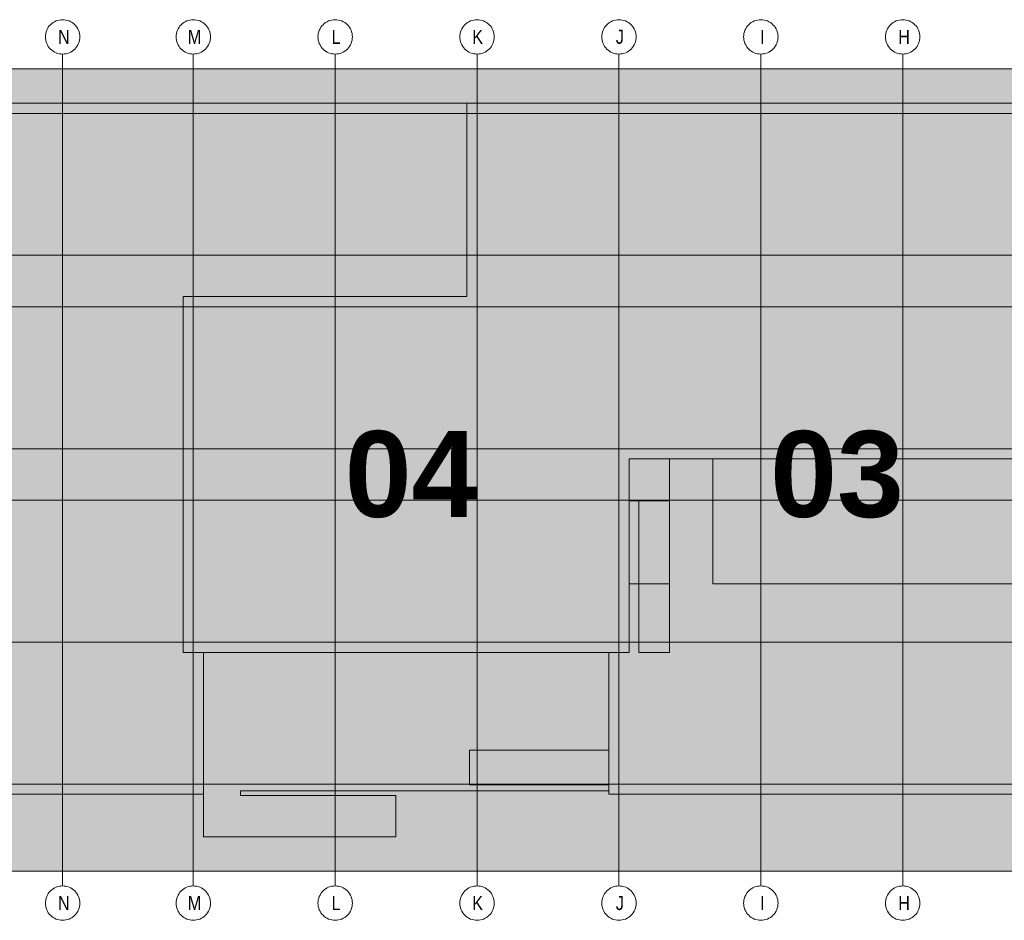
# Model space of a CAD drawing. Extents: x -743 to 300, y 62 to 1112.
# Tile 72 of 179: x 186 to 235, y 238 to 282. Entities that reach past the tile are written whole.
import ezdxf
from ezdxf.lldxf.tags import DXFTag

# ---------------------------------------------------------------- set-up
doc = ezdxf.new("R2010")
doc.units = 0
doc.layers.add('PK_LP', color=7, linetype='Continuous', lineweight=9)
doc.layers.add('PK_LP_Achsen', color=7, linetype='STRICHPUNKT2', lineweight=5)
for name, color, linetype, lineweight, true_color in [('PK_LP_T06', 7, 'Continuous', 9, 0xb2b200), ('PK_LP_T06_Rest', 9, 'Continuous', 9, 0x808080), ('PK_LP_Tennung', 9, 'Continuous', 18, 0x808080)]:
    doc.layers.add(name, color=color, linetype=linetype, lineweight=lineweight, true_color=true_color)
doc.styles.get("Standard").update_dxf_attribs({"font": 'ARIALN.TTF'})
tags = doc.linetypes.add('grob', pattern=[14, 3, -8, 3]).pattern_tags.tags
tags[8:9] = [DXFTag(74, 4), DXFTag(75, 0), DXFTag(340, '0'), DXFTag(46, 0.0), DXFTag(50, 0.0), DXFTag(44, 0.0), DXFTag(45, 0.0)]
tags[6:7] = [DXFTag(74, 4), DXFTag(75, 0), DXFTag(340, '0'), DXFTag(46, 0.0), DXFTag(50, 0.0), DXFTag(44, 0.0), DXFTag(45, 0.0)]
tags[4:5] = [DXFTag(74, 4), DXFTag(75, 0), DXFTag(340, '0'), DXFTag(46, 0.0), DXFTag(50, 0.0), DXFTag(44, 0.0), DXFTag(45, 0.0)]
tags = doc.linetypes.add('STRICHPUNKT2', pattern=[12.7, 6.35, -3.175, 0, -3.175]).pattern_tags.tags
tags[10:11] = [DXFTag(74, 4), DXFTag(75, 0), DXFTag(340, '0'), DXFTag(46, 0.0), DXFTag(50, 0.0), DXFTag(44, 0.0), DXFTag(45, 0.0)]
tags[8:9] = [DXFTag(74, 4), DXFTag(75, 0), DXFTag(340, '0'), DXFTag(46, 0.0), DXFTag(50, 0.0), DXFTag(44, 0.0), DXFTag(45, 0.0)]
tags[6:7] = [DXFTag(74, 4), DXFTag(75, 0), DXFTag(340, '0'), DXFTag(46, 0.0), DXFTag(50, 0.0), DXFTag(44, 0.0), DXFTag(45, 0.0)]
tags[4:5] = [DXFTag(74, 4), DXFTag(75, 0), DXFTag(340, '0'), DXFTag(46, 0.0), DXFTag(50, 0.0), DXFTag(44, 0.0), DXFTag(45, 0.0)]

# ---------------------------------------------------------------- blocks, each defined once
blk = doc.blocks.new('Blockreferenz-A06CPV7CL0')
at = {"layer": 'PK_LP', "linetype": 'grob', "lineweight": 5, "ltscale": 0.13}
for p, q in [((168.848, 279.685), (194.688, 279.685)), ((194.688, 279.685), (215.726, 279.685)), ((194.688, 240.014), (194.688, 279.685)), ((194.688, 279.685), (194.688, 240.014)), ((215.726, 279.685), (236.763, 279.685)), ((215.726, 240.014), (215.726, 279.685)), ((215.726, 279.685), (215.726, 240.014)), ((194.688, 240.014), (168.848, 240.014)), ((215.726, 240.014), (194.688, 240.014)), ((236.763, 240.014), (215.726, 240.014))]:
    blk.add_line(p, q, dxfattribs=at)
at = {"layer": 'PK_LP', "linetype": 'ByBlock', "lineweight": 13, "ltscale": 0.13}
for p, q in [((208.206, 277.985), (143.516, 277.985)), ((208.206, 268.423), (208.206, 277.985)), ((208.206, 268.423), (208.206, 277.985)), ((208.206, 277.985), (237.271, 277.985)), ((194.181, 250.833), (194.181, 268.423)), ((194.181, 268.423), (208.206, 268.423)), ((194.181, 250.833), (194.181, 268.423)), ((194.181, 268.423), (208.206, 268.423)), ((220.371, 260.395), (216.233, 260.395)), ((216.233, 260.395), (216.233, 258.319)), ((218.231, 260.395), (216.233, 260.395)), ((216.233, 260.395), (216.233, 258.319)), ((236.256, 260.395), (216.233, 260.395)), ((216.233, 260.395), (216.233, 250.833)), ((218.231, 250.833), (218.231, 260.395)), ((220.371, 254.222), (220.371, 260.395)), ((216.233, 258.319), (218.231, 258.319)), ((216.233, 258.319), (216.701, 258.319)), ((216.701, 258.319), (216.701, 250.833)), ((218.231, 258.319), (218.231, 254.222)), ((218.231, 254.222), (216.233, 254.222)), ((216.233, 254.222), (216.233, 250.833)), ((236.256, 254.222), (220.371, 254.222)), ((195.196, 250.833), (194.181, 250.833)), ((216.233, 250.833), (194.181, 250.833)), ((195.196, 250.833), (195.196, 241.714)), ((215.218, 250.833), (195.196, 250.833)), ((195.196, 243.82), (195.196, 250.833)), ((215.218, 243.996), (215.218, 250.833)), ((216.233, 250.833), (215.218, 250.833)), ((215.218, 250.833), (215.218, 245.994)), ((216.701, 250.833), (218.231, 250.833)), ((208.333, 245.994), (208.333, 244.294)), ((215.218, 245.994), (208.333, 245.994)), ((208.333, 244.294), (215.218, 244.294)), ((215.218, 244.294), (215.218, 243.82)), ((142.501, 243.82), (195.196, 243.82)), ((197.022, 243.754), (197.022, 243.996)), ((197.022, 243.996), (215.218, 243.996)), ((215.218, 243.82), (237.271, 243.82)), ((204.706, 243.754), (197.022, 243.754)), ((204.706, 241.714), (204.706, 243.754)), ((195.196, 241.714), (204.706, 241.714))]:
    blk.add_line(p, q, dxfattribs=at)
at = {"layer": 'PK_LP_Achsen', "linetype": 'ByBlock', "ltscale": 0.13}
for p, q in [((187.522, 281.73), (187.571, 281.797)), ((187.571, 281.797), (187.627, 281.859)), ((187.627, 281.859), (187.689, 281.915)), ((187.689, 281.915), (187.756, 281.964)), ((187.756, 281.964), (187.828, 282.007)), ((187.828, 282.007), (187.903, 282.043)), ((187.903, 282.043), (187.982, 282.071)), ((187.982, 282.071), (188.063, 282.091)), ((188.063, 282.091), (188.145, 282.103)), ((188.145, 282.103), (188.228, 282.108)), ((188.228, 282.108), (188.312, 282.103)), ((188.312, 282.103), (188.394, 282.091)), ((188.394, 282.091), (188.475, 282.071)), ((188.475, 282.071), (188.554, 282.043)), ((188.554, 282.043), (188.629, 282.007)), ((188.629, 282.007), (188.701, 281.964)), ((188.701, 281.964), (188.768, 281.915)), ((188.768, 281.915), (188.829, 281.859)), ((188.829, 281.859), (188.885, 281.797)), ((188.885, 281.797), (188.935, 281.73)), ((193.982, 281.73), (194.031, 281.797)), ((194.031, 281.797), (194.087, 281.859)), ((194.087, 281.859), (194.149, 281.915)), ((194.149, 281.915), (194.216, 281.964)), ((194.216, 281.964), (194.288, 282.007)), ((194.288, 282.007), (194.363, 282.043)), ((194.363, 282.043), (194.442, 282.071)), ((194.442, 282.071), (194.523, 282.091)), ((194.523, 282.091), (194.605, 282.103)), ((194.605, 282.103), (194.688, 282.108)), ((194.688, 282.108), (194.772, 282.103)), ((194.772, 282.103), (194.854, 282.091)), ((194.854, 282.091), (194.935, 282.071)), ((194.935, 282.071), (195.014, 282.043)), ((195.014, 282.043), (195.089, 282.007)), ((195.089, 282.007), (195.161, 281.964)), ((195.161, 281.964), (195.228, 281.915)), ((195.228, 281.915), (195.289, 281.859)), ((195.289, 281.859), (195.345, 281.797)), ((195.345, 281.797), (195.395, 281.73)), ((200.994, 281.73), (201.044, 281.797)), ((201.044, 281.797), (201.1, 281.859)), ((201.1, 281.859), (201.162, 281.915)), ((201.162, 281.915), (201.229, 281.964)), ((201.229, 281.964), (201.3, 282.007)), ((201.3, 282.007), (201.376, 282.043)), ((201.376, 282.043), (201.454, 282.071)), ((201.454, 282.071), (201.535, 282.091)), ((201.535, 282.091), (201.618, 282.103)), ((201.618, 282.103), (201.701, 282.108)), ((201.701, 282.108), (201.784, 282.103)), ((201.784, 282.103), (201.867, 282.091)), ((201.867, 282.091), (201.948, 282.071)), ((201.948, 282.071), (202.026, 282.043)), ((202.026, 282.043), (202.102, 282.007)), ((202.102, 282.007), (202.173, 281.964)), ((202.173, 281.964), (202.24, 281.915)), ((202.24, 281.915), (202.302, 281.859)), ((202.302, 281.859), (202.358, 281.797)), ((202.358, 281.797), (202.408, 281.73)), ((208.007, 281.73), (208.056, 281.797)), ((208.056, 281.797), (208.112, 281.859)), ((208.112, 281.859), (208.174, 281.915)), ((208.174, 281.915), (208.241, 281.964)), ((208.241, 281.964), (208.313, 282.007)), ((208.313, 282.007), (208.388, 282.043)), ((208.388, 282.043), (208.467, 282.071)), ((208.467, 282.071), (208.548, 282.091)), ((208.548, 282.091), (208.63, 282.103)), ((208.63, 282.103), (208.713, 282.108)), ((208.713, 282.108), (208.797, 282.103)), ((208.797, 282.103), (208.879, 282.091)), ((208.879, 282.091), (208.96, 282.071)), ((208.96, 282.071), (209.039, 282.043)), ((209.039, 282.043), (209.114, 282.007)), ((209.114, 282.007), (209.186, 281.964)), ((209.186, 281.964), (209.253, 281.915)), ((209.253, 281.915), (209.314, 281.859)), ((209.314, 281.859), (209.37, 281.797)), ((209.37, 281.797), (209.42, 281.73)), ((215.019, 281.73), (215.069, 281.797)), ((215.069, 281.797), (215.125, 281.859)), ((215.125, 281.859), (215.187, 281.915)), ((215.187, 281.915), (215.254, 281.964)), ((215.254, 281.964), (215.325, 282.007)), ((215.325, 282.007), (215.401, 282.043)), ((215.401, 282.043), (215.479, 282.071)), ((215.479, 282.071), (215.56, 282.091)), ((215.56, 282.091), (215.643, 282.103)), ((215.643, 282.103), (215.726, 282.108)), ((215.726, 282.108), (215.809, 282.103)), ((215.809, 282.103), (215.892, 282.091)), ((215.892, 282.091), (215.973, 282.071)), ((215.973, 282.071), (216.051, 282.043)), ((216.051, 282.043), (216.127, 282.007)), ((216.127, 282.007), (216.198, 281.964)), ((216.198, 281.964), (216.265, 281.915)), ((216.265, 281.915), (216.327, 281.859)), ((216.327, 281.859), (216.383, 281.797)), ((216.383, 281.797), (216.433, 281.73)), ((222.032, 281.73), (222.081, 281.797)), ((222.081, 281.797), (222.137, 281.859)), ((222.137, 281.859), (222.199, 281.915)), ((222.199, 281.915), (222.266, 281.964)), ((222.266, 281.964), (222.338, 282.007)), ((222.338, 282.007), (222.413, 282.043)), ((222.413, 282.043), (222.492, 282.071)), ((222.492, 282.071), (222.573, 282.091)), ((222.573, 282.091), (222.655, 282.103)), ((222.655, 282.103), (222.738, 282.108)), ((222.738, 282.108), (222.822, 282.103)), ((222.822, 282.103), (222.904, 282.091)), ((222.904, 282.091), (222.985, 282.071)), ((222.985, 282.071), (223.064, 282.043)), ((223.064, 282.043), (223.139, 282.007)), ((223.139, 282.007), (223.211, 281.964)), ((223.211, 281.964), (223.278, 281.915)), ((223.278, 281.915), (223.339, 281.859)), ((223.339, 281.859), (223.395, 281.797)), ((223.395, 281.797), (223.445, 281.73)), ((229.044, 281.73), (229.094, 281.797)), ((229.094, 281.797), (229.15, 281.859)), ((229.15, 281.859), (229.212, 281.915)), ((229.212, 281.915), (229.279, 281.964)), ((229.279, 281.964), (229.35, 282.007)), ((229.35, 282.007), (229.426, 282.043)), ((229.426, 282.043), (229.504, 282.071)), ((229.504, 282.071), (229.585, 282.091)), ((229.585, 282.091), (229.668, 282.103)), ((229.668, 282.103), (229.751, 282.108)), ((229.751, 282.108), (229.834, 282.103)), ((229.834, 282.103), (229.917, 282.091)), ((229.917, 282.091), (229.998, 282.071)), ((229.998, 282.071), (230.076, 282.043)), ((230.076, 282.043), (230.152, 282.007)), ((230.152, 282.007), (230.223, 281.964)), ((230.223, 281.964), (230.29, 281.915)), ((230.29, 281.915), (230.352, 281.859)), ((230.352, 281.859), (230.408, 281.797)), ((230.408, 281.797), (230.458, 281.73)), ((187.378, 281.258), (187.383, 281.341)), ((187.383, 281.341), (187.395, 281.423)), ((187.395, 281.423), (187.415, 281.504)), ((187.415, 281.504), (187.443, 281.583)), ((187.443, 281.583), (187.479, 281.658)), ((187.479, 281.658), (187.522, 281.73)), ((188.935, 281.73), (188.978, 281.658)), ((188.978, 281.658), (189.014, 281.583)), ((189.014, 281.583), (189.042, 281.504)), ((189.042, 281.504), (189.062, 281.423)), ((189.062, 281.423), (189.074, 281.341)), ((189.074, 281.341), (189.078, 281.258)), ((193.838, 281.258), (193.843, 281.341)), ((193.843, 281.341), (193.855, 281.423)), ((193.855, 281.423), (193.875, 281.504)), ((193.875, 281.504), (193.903, 281.583)), ((193.903, 281.583), (193.939, 281.658)), ((193.939, 281.658), (193.982, 281.73)), ((195.395, 281.73), (195.438, 281.658)), ((195.438, 281.658), (195.474, 281.583)), ((195.474, 281.583), (195.502, 281.504)), ((195.502, 281.504), (195.522, 281.423)), ((195.522, 281.423), (195.534, 281.341)), ((195.534, 281.341), (195.538, 281.258)), ((200.851, 281.258), (200.855, 281.341)), ((200.855, 281.341), (200.867, 281.423)), ((200.867, 281.423), (200.888, 281.504)), ((200.888, 281.504), (200.916, 281.583)), ((200.916, 281.583), (200.951, 281.658)), ((200.951, 281.658), (200.994, 281.73)), ((202.408, 281.73), (202.451, 281.658)), ((202.451, 281.658), (202.486, 281.583)), ((202.486, 281.583), (202.514, 281.504)), ((202.514, 281.504), (202.535, 281.423)), ((202.535, 281.423), (202.547, 281.341)), ((202.547, 281.341), (202.551, 281.258)), ((207.863, 281.258), (207.868, 281.341)), ((207.868, 281.341), (207.88, 281.423)), ((207.88, 281.423), (207.9, 281.504)), ((207.9, 281.504), (207.928, 281.583)), ((207.928, 281.583), (207.964, 281.658)), ((207.964, 281.658), (208.007, 281.73)), ((209.42, 281.73), (209.463, 281.658)), ((209.463, 281.658), (209.499, 281.583)), ((209.499, 281.583), (209.527, 281.504)), ((209.527, 281.504), (209.547, 281.423)), ((209.547, 281.423), (209.559, 281.341)), ((209.559, 281.341), (209.563, 281.258)), ((214.876, 281.258), (214.88, 281.341)), ((214.88, 281.341), (214.892, 281.423)), ((214.892, 281.423), (214.913, 281.504)), ((214.913, 281.504), (214.941, 281.583)), ((214.941, 281.583), (214.976, 281.658)), ((214.976, 281.658), (215.019, 281.73)), ((216.433, 281.73), (216.476, 281.658)), ((216.476, 281.658), (216.511, 281.583)), ((216.511, 281.583), (216.539, 281.504)), ((216.539, 281.504), (216.56, 281.423)), ((216.56, 281.423), (216.572, 281.341)), ((216.572, 281.341), (216.576, 281.258)), ((221.888, 281.258), (221.893, 281.341)), ((221.893, 281.341), (221.905, 281.423)), ((221.905, 281.423), (221.925, 281.504)), ((221.925, 281.504), (221.953, 281.583)), ((221.953, 281.583), (221.989, 281.658)), ((221.989, 281.658), (222.032, 281.73)), ((223.445, 281.73), (223.488, 281.658)), ((223.488, 281.658), (223.524, 281.583)), ((223.524, 281.583), (223.552, 281.504)), ((223.552, 281.504), (223.572, 281.423)), ((223.572, 281.423), (223.584, 281.341)), ((223.584, 281.341), (223.588, 281.258)), ((228.901, 281.258), (228.905, 281.341)), ((228.905, 281.341), (228.917, 281.423)), ((228.917, 281.423), (228.938, 281.504)), ((228.938, 281.504), (228.966, 281.583)), ((228.966, 281.583), (229.001, 281.658)), ((229.001, 281.658), (229.044, 281.73)), ((230.458, 281.73), (230.501, 281.658)), ((230.501, 281.658), (230.536, 281.583)), ((230.536, 281.583), (230.564, 281.504)), ((230.564, 281.504), (230.585, 281.423)), ((230.585, 281.423), (230.597, 281.341)), ((230.597, 281.341), (230.601, 281.258)), ((187.383, 281.174), (187.378, 281.258)), ((187.395, 281.092), (187.383, 281.174)), ((187.415, 281.011), (187.395, 281.092)), ((187.443, 280.932), (187.415, 281.011)), ((187.479, 280.857), (187.443, 280.932)), ((187.522, 280.785), (187.479, 280.857)), ((187.571, 280.718), (187.522, 280.785)), ((188.935, 280.785), (188.885, 280.718)), ((188.978, 280.857), (188.935, 280.785)), ((189.014, 280.932), (188.978, 280.857)), ((189.042, 281.011), (189.014, 280.932)), ((189.062, 281.092), (189.042, 281.011)), ((189.074, 281.174), (189.062, 281.092)), ((189.078, 281.258), (189.074, 281.174)), ((193.843, 281.174), (193.838, 281.258)), ((193.855, 281.092), (193.843, 281.174)), ((193.875, 281.011), (193.855, 281.092)), ((193.903, 280.932), (193.875, 281.011)), ((193.939, 280.857), (193.903, 280.932)), ((193.982, 280.785), (193.939, 280.857)), ((194.031, 280.718), (193.982, 280.785)), ((195.395, 280.785), (195.345, 280.718)), ((195.438, 280.857), (195.395, 280.785)), ((195.474, 280.932), (195.438, 280.857)), ((195.502, 281.011), (195.474, 280.932)), ((195.522, 281.092), (195.502, 281.011)), ((195.534, 281.174), (195.522, 281.092)), ((195.538, 281.258), (195.534, 281.174)), ((200.855, 281.174), (200.851, 281.258)), ((200.867, 281.092), (200.855, 281.174)), ((200.888, 281.011), (200.867, 281.092)), ((200.916, 280.932), (200.888, 281.011)), ((200.951, 280.857), (200.916, 280.932)), ((200.994, 280.785), (200.951, 280.857)), ((201.044, 280.718), (200.994, 280.785)), ((202.408, 280.785), (202.358, 280.718)), ((202.451, 280.857), (202.408, 280.785)), ((202.486, 280.932), (202.451, 280.857)), ((202.514, 281.011), (202.486, 280.932)), ((202.535, 281.092), (202.514, 281.011)), ((202.547, 281.174), (202.535, 281.092)), ((202.551, 281.258), (202.547, 281.174)), ((207.868, 281.174), (207.863, 281.258)), ((207.88, 281.092), (207.868, 281.174)), ((207.9, 281.011), (207.88, 281.092)), ((207.928, 280.932), (207.9, 281.011)), ((207.964, 280.857), (207.928, 280.932)), ((208.007, 280.785), (207.964, 280.857)), ((208.056, 280.718), (208.007, 280.785)), ((209.42, 280.785), (209.37, 280.718)), ((209.463, 280.857), (209.42, 280.785)), ((209.499, 280.932), (209.463, 280.857)), ((209.527, 281.011), (209.499, 280.932)), ((209.547, 281.092), (209.527, 281.011)), ((209.559, 281.174), (209.547, 281.092)), ((209.563, 281.258), (209.559, 281.174)), ((214.88, 281.174), (214.876, 281.258)), ((214.892, 281.092), (214.88, 281.174)), ((214.913, 281.011), (214.892, 281.092)), ((214.941, 280.932), (214.913, 281.011)), ((214.976, 280.857), (214.941, 280.932)), ((215.019, 280.785), (214.976, 280.857)), ((215.069, 280.718), (215.019, 280.785)), ((216.433, 280.785), (216.383, 280.718)), ((216.476, 280.857), (216.433, 280.785)), ((216.511, 280.932), (216.476, 280.857)), ((216.539, 281.011), (216.511, 280.932)), ((216.56, 281.092), (216.539, 281.011)), ((216.572, 281.174), (216.56, 281.092)), ((216.576, 281.258), (216.572, 281.174)), ((221.893, 281.174), (221.888, 281.258)), ((221.905, 281.092), (221.893, 281.174)), ((221.925, 281.011), (221.905, 281.092)), ((221.953, 280.932), (221.925, 281.011)), ((221.989, 280.857), (221.953, 280.932)), ((222.032, 280.785), (221.989, 280.857)), ((222.081, 280.718), (222.032, 280.785)), ((223.445, 280.785), (223.395, 280.718)), ((223.488, 280.857), (223.445, 280.785)), ((223.524, 280.932), (223.488, 280.857)), ((223.552, 281.011), (223.524, 280.932)), ((223.572, 281.092), (223.552, 281.011)), ((223.584, 281.174), (223.572, 281.092)), ((223.588, 281.258), (223.584, 281.174)), ((228.905, 281.174), (228.901, 281.258)), ((228.917, 281.092), (228.905, 281.174)), ((228.938, 281.011), (228.917, 281.092)), ((228.966, 280.932), (228.938, 281.011)), ((229.001, 280.857), (228.966, 280.932)), ((229.044, 280.785), (229.001, 280.857)), ((229.094, 280.718), (229.044, 280.785)), ((230.458, 280.785), (230.408, 280.718)), ((230.501, 280.857), (230.458, 280.785)), ((230.536, 280.932), (230.501, 280.857)), ((230.564, 281.011), (230.536, 280.932)), ((230.585, 281.092), (230.564, 281.011)), ((230.597, 281.174), (230.585, 281.092)), ((230.601, 281.258), (230.597, 281.174)), ((187.627, 280.656), (187.571, 280.718)), ((187.689, 280.6), (187.627, 280.656)), ((187.756, 280.551), (187.689, 280.6)), ((187.828, 280.508), (187.756, 280.551)), ((187.903, 280.472), (187.828, 280.508)), ((187.982, 280.444), (187.903, 280.472)), ((188.063, 280.424), (187.982, 280.444)), ((188.145, 280.412), (188.063, 280.424)), ((188.228, 280.408), (188.145, 280.412)), ((188.312, 280.412), (188.228, 280.408)), ((188.394, 280.424), (188.312, 280.412)), ((188.475, 280.444), (188.394, 280.424)), ((188.554, 280.472), (188.475, 280.444)), ((188.629, 280.508), (188.554, 280.472)), ((188.701, 280.551), (188.629, 280.508)), ((188.768, 280.6), (188.701, 280.551)), ((188.829, 280.656), (188.768, 280.6)), ((188.885, 280.718), (188.829, 280.656)), ((194.087, 280.656), (194.031, 280.718)), ((194.149, 280.6), (194.087, 280.656)), ((194.216, 280.551), (194.149, 280.6)), ((194.288, 280.508), (194.216, 280.551)), ((194.363, 280.472), (194.288, 280.508)), ((194.442, 280.444), (194.363, 280.472)), ((194.523, 280.424), (194.442, 280.444)), ((194.605, 280.412), (194.523, 280.424)), ((194.688, 280.408), (194.605, 280.412)), ((194.772, 280.412), (194.688, 280.408)), ((194.854, 280.424), (194.772, 280.412)), ((194.935, 280.444), (194.854, 280.424)), ((195.014, 280.472), (194.935, 280.444)), ((195.089, 280.508), (195.014, 280.472)), ((195.161, 280.551), (195.089, 280.508)), ((195.228, 280.6), (195.161, 280.551)), ((195.289, 280.656), (195.228, 280.6)), ((195.345, 280.718), (195.289, 280.656)), ((201.1, 280.656), (201.044, 280.718)), ((201.162, 280.6), (201.1, 280.656)), ((201.229, 280.551), (201.162, 280.6)), ((201.3, 280.508), (201.229, 280.551)), ((201.376, 280.472), (201.3, 280.508)), ((201.454, 280.444), (201.376, 280.472)), ((201.535, 280.424), (201.454, 280.444)), ((201.618, 280.412), (201.535, 280.424)), ((201.701, 280.408), (201.618, 280.412)), ((201.784, 280.412), (201.701, 280.408)), ((201.867, 280.424), (201.784, 280.412)), ((201.948, 280.444), (201.867, 280.424)), ((202.026, 280.472), (201.948, 280.444)), ((202.102, 280.508), (202.026, 280.472)), ((202.173, 280.551), (202.102, 280.508)), ((202.24, 280.6), (202.173, 280.551)), ((202.302, 280.656), (202.24, 280.6)), ((202.358, 280.718), (202.302, 280.656)), ((208.112, 280.656), (208.056, 280.718)), ((208.174, 280.6), (208.112, 280.656)), ((208.241, 280.551), (208.174, 280.6)), ((208.313, 280.508), (208.241, 280.551)), ((208.388, 280.472), (208.313, 280.508)), ((208.467, 280.444), (208.388, 280.472)), ((208.548, 280.424), (208.467, 280.444)), ((208.63, 280.412), (208.548, 280.424)), ((208.713, 280.408), (208.63, 280.412)), ((208.797, 280.412), (208.713, 280.408)), ((208.879, 280.424), (208.797, 280.412)), ((208.96, 280.444), (208.879, 280.424)), ((209.039, 280.472), (208.96, 280.444)), ((209.114, 280.508), (209.039, 280.472)), ((209.186, 280.551), (209.114, 280.508)), ((209.253, 280.6), (209.186, 280.551)), ((209.314, 280.656), (209.253, 280.6)), ((209.37, 280.718), (209.314, 280.656)), ((215.125, 280.656), (215.069, 280.718)), ((215.187, 280.6), (215.125, 280.656)), ((215.254, 280.551), (215.187, 280.6)), ((215.325, 280.508), (215.254, 280.551)), ((215.401, 280.472), (215.325, 280.508)), ((215.479, 280.444), (215.401, 280.472)), ((215.56, 280.424), (215.479, 280.444)), ((215.643, 280.412), (215.56, 280.424)), ((215.726, 280.408), (215.643, 280.412)), ((215.809, 280.412), (215.726, 280.408)), ((215.892, 280.424), (215.809, 280.412)), ((215.973, 280.444), (215.892, 280.424)), ((216.051, 280.472), (215.973, 280.444)), ((216.127, 280.508), (216.051, 280.472)), ((216.198, 280.551), (216.127, 280.508)), ((216.265, 280.6), (216.198, 280.551)), ((216.327, 280.656), (216.265, 280.6)), ((216.383, 280.718), (216.327, 280.656)), ((222.137, 280.656), (222.081, 280.718)), ((222.199, 280.6), (222.137, 280.656)), ((222.266, 280.551), (222.199, 280.6)), ((222.338, 280.508), (222.266, 280.551)), ((222.413, 280.472), (222.338, 280.508)), ((222.492, 280.444), (222.413, 280.472)), ((222.573, 280.424), (222.492, 280.444)), ((222.655, 280.412), (222.573, 280.424)), ((222.738, 280.408), (222.655, 280.412)), ((222.822, 280.412), (222.738, 280.408)), ((222.904, 280.424), (222.822, 280.412)), ((222.985, 280.444), (222.904, 280.424)), ((223.064, 280.472), (222.985, 280.444)), ((223.139, 280.508), (223.064, 280.472)), ((223.211, 280.551), (223.139, 280.508)), ((223.278, 280.6), (223.211, 280.551)), ((223.339, 280.656), (223.278, 280.6)), ((223.395, 280.718), (223.339, 280.656)), ((229.15, 280.656), (229.094, 280.718)), ((229.212, 280.6), (229.15, 280.656)), ((229.279, 280.551), (229.212, 280.6)), ((229.35, 280.508), (229.279, 280.551)), ((229.426, 280.472), (229.35, 280.508)), ((229.504, 280.444), (229.426, 280.472)), ((229.585, 280.424), (229.504, 280.444)), ((229.668, 280.412), (229.585, 280.424)), ((229.751, 280.408), (229.668, 280.412)), ((229.834, 280.412), (229.751, 280.408)), ((229.917, 280.424), (229.834, 280.412)), ((229.998, 280.444), (229.917, 280.424)), ((230.076, 280.472), (229.998, 280.444)), ((230.152, 280.508), (230.076, 280.472)), ((230.223, 280.551), (230.152, 280.508)), ((230.29, 280.6), (230.223, 280.551)), ((230.352, 280.656), (230.29, 280.6)), ((230.408, 280.718), (230.352, 280.656)), ((187.522, 238.914), (187.571, 238.981)), ((187.571, 238.981), (187.627, 239.042)), ((187.627, 239.042), (187.689, 239.098)), ((187.689, 239.098), (187.756, 239.148)), ((187.756, 239.148), (187.828, 239.191)), ((187.828, 239.191), (187.903, 239.227)), ((187.903, 239.227), (187.982, 239.255)), ((187.982, 239.255), (188.063, 239.275)), ((188.063, 239.275), (188.145, 239.287)), ((188.145, 239.287), (188.228, 239.291)), ((188.228, 239.291), (188.312, 239.287)), ((188.312, 239.287), (188.394, 239.275)), ((188.394, 239.275), (188.475, 239.255)), ((188.475, 239.255), (188.554, 239.227)), ((188.554, 239.227), (188.629, 239.191)), ((188.629, 239.191), (188.701, 239.148)), ((188.701, 239.148), (188.768, 239.098)), ((188.768, 239.098), (188.829, 239.042)), ((188.829, 239.042), (188.885, 238.981)), ((188.885, 238.981), (188.935, 238.914)), ((193.982, 238.914), (194.031, 238.981)), ((194.031, 238.981), (194.087, 239.042)), ((194.087, 239.042), (194.149, 239.098)), ((194.149, 239.098), (194.216, 239.148)), ((194.216, 239.148), (194.288, 239.191)), ((194.288, 239.191), (194.363, 239.227)), ((194.363, 239.227), (194.442, 239.255)), ((194.442, 239.255), (194.523, 239.275)), ((194.523, 239.275), (194.605, 239.287)), ((194.605, 239.287), (194.688, 239.291)), ((194.688, 239.291), (194.772, 239.287)), ((194.772, 239.287), (194.854, 239.275)), ((194.854, 239.275), (194.935, 239.255)), ((194.935, 239.255), (195.014, 239.227)), ((195.014, 239.227), (195.089, 239.191)), ((195.089, 239.191), (195.161, 239.148)), ((195.161, 239.148), (195.228, 239.098)), ((195.228, 239.098), (195.289, 239.042)), ((195.289, 239.042), (195.345, 238.981)), ((195.345, 238.981), (195.395, 238.914)), ((200.994, 238.914), (201.044, 238.981)), ((201.044, 238.981), (201.1, 239.042)), ((201.1, 239.042), (201.162, 239.098)), ((201.162, 239.098), (201.229, 239.148)), ((201.229, 239.148), (201.3, 239.191)), ((201.3, 239.191), (201.376, 239.227)), ((201.376, 239.227), (201.454, 239.255)), ((201.454, 239.255), (201.535, 239.275)), ((201.535, 239.275), (201.618, 239.287)), ((201.618, 239.287), (201.701, 239.291)), ((201.701, 239.291), (201.784, 239.287)), ((201.784, 239.287), (201.867, 239.275)), ((201.867, 239.275), (201.948, 239.255)), ((201.948, 239.255), (202.026, 239.227)), ((202.026, 239.227), (202.102, 239.191)), ((202.102, 239.191), (202.173, 239.148)), ((202.173, 239.148), (202.24, 239.098)), ((202.24, 239.098), (202.302, 239.042)), ((202.302, 239.042), (202.358, 238.981)), ((202.358, 238.981), (202.408, 238.914)), ((208.007, 238.914), (208.056, 238.981)), ((208.056, 238.981), (208.112, 239.042)), ((208.112, 239.042), (208.174, 239.098)), ((208.174, 239.098), (208.241, 239.148)), ((208.241, 239.148), (208.313, 239.191)), ((208.313, 239.191), (208.388, 239.227)), ((208.388, 239.227), (208.467, 239.255)), ((208.467, 239.255), (208.548, 239.275)), ((208.548, 239.275), (208.63, 239.287)), ((208.63, 239.287), (208.713, 239.291)), ((208.713, 239.291), (208.797, 239.287)), ((208.797, 239.287), (208.879, 239.275)), ((208.879, 239.275), (208.96, 239.255)), ((208.96, 239.255), (209.039, 239.227)), ((209.039, 239.227), (209.114, 239.191)), ((209.114, 239.191), (209.186, 239.148)), ((209.186, 239.148), (209.253, 239.098)), ((209.253, 239.098), (209.314, 239.042)), ((209.314, 239.042), (209.37, 238.981)), ((209.37, 238.981), (209.42, 238.914)), ((215.019, 238.914), (215.069, 238.981)), ((215.069, 238.981), (215.125, 239.042)), ((215.125, 239.042), (215.187, 239.098)), ((215.187, 239.098), (215.254, 239.148)), ((215.254, 239.148), (215.325, 239.191)), ((215.325, 239.191), (215.401, 239.227)), ((215.401, 239.227), (215.479, 239.255)), ((215.479, 239.255), (215.56, 239.275)), ((215.56, 239.275), (215.643, 239.287)), ((215.643, 239.287), (215.726, 239.291)), ((215.726, 239.291), (215.809, 239.287)), ((215.809, 239.287), (215.892, 239.275)), ((215.892, 239.275), (215.973, 239.255)), ((215.973, 239.255), (216.051, 239.227)), ((216.051, 239.227), (216.127, 239.191)), ((216.127, 239.191), (216.198, 239.148)), ((216.198, 239.148), (216.265, 239.098)), ((216.265, 239.098), (216.327, 239.042)), ((216.327, 239.042), (216.383, 238.981)), ((216.383, 238.981), (216.433, 238.914)), ((222.032, 238.914), (222.081, 238.981)), ((222.081, 238.981), (222.137, 239.042)), ((222.137, 239.042), (222.199, 239.098)), ((222.199, 239.098), (222.266, 239.148)), ((222.266, 239.148), (222.338, 239.191)), ((222.338, 239.191), (222.413, 239.227)), ((222.413, 239.227), (222.492, 239.255)), ((222.492, 239.255), (222.573, 239.275)), ((222.573, 239.275), (222.655, 239.287)), ((222.655, 239.287), (222.738, 239.291)), ((222.738, 239.291), (222.822, 239.287)), ((222.822, 239.287), (222.904, 239.275)), ((222.904, 239.275), (222.985, 239.255)), ((222.985, 239.255), (223.064, 239.227)), ((223.064, 239.227), (223.139, 239.191)), ((223.139, 239.191), (223.211, 239.148)), ((223.211, 239.148), (223.278, 239.098)), ((223.278, 239.098), (223.339, 239.042)), ((223.339, 239.042), (223.395, 238.981)), ((223.395, 238.981), (223.445, 238.914)), ((229.044, 238.914), (229.094, 238.981)), ((229.094, 238.981), (229.15, 239.042)), ((229.15, 239.042), (229.212, 239.098)), ((229.212, 239.098), (229.279, 239.148)), ((229.279, 239.148), (229.35, 239.191)), ((229.35, 239.191), (229.426, 239.227)), ((229.426, 239.227), (229.504, 239.255)), ((229.504, 239.255), (229.585, 239.275)), ((229.585, 239.275), (229.668, 239.287)), ((229.668, 239.287), (229.751, 239.291)), ((229.751, 239.291), (229.834, 239.287)), ((229.834, 239.287), (229.917, 239.275)), ((229.917, 239.275), (229.998, 239.255)), ((229.998, 239.255), (230.076, 239.227)), ((230.076, 239.227), (230.152, 239.191)), ((230.152, 239.191), (230.223, 239.148)), ((230.223, 239.148), (230.29, 239.098)), ((230.29, 239.098), (230.352, 239.042)), ((230.352, 239.042), (230.408, 238.981)), ((230.408, 238.981), (230.458, 238.914)), ((187.378, 238.441), (187.383, 238.525)), ((187.383, 238.525), (187.395, 238.607)), ((187.395, 238.607), (187.415, 238.688)), ((187.415, 238.688), (187.443, 238.767)), ((187.443, 238.767), (187.479, 238.842)), ((187.479, 238.842), (187.522, 238.914)), ((188.935, 238.914), (188.978, 238.842)), ((188.978, 238.842), (189.014, 238.767)), ((189.014, 238.767), (189.042, 238.688)), ((189.042, 238.688), (189.062, 238.607)), ((189.062, 238.607), (189.074, 238.525)), ((189.074, 238.525), (189.078, 238.441)), ((193.838, 238.441), (193.843, 238.525)), ((193.843, 238.525), (193.855, 238.607)), ((193.855, 238.607), (193.875, 238.688)), ((193.875, 238.688), (193.903, 238.767)), ((193.903, 238.767), (193.939, 238.842)), ((193.939, 238.842), (193.982, 238.914)), ((195.395, 238.914), (195.438, 238.842)), ((195.438, 238.842), (195.474, 238.767)), ((195.474, 238.767), (195.502, 238.688)), ((195.502, 238.688), (195.522, 238.607)), ((195.522, 238.607), (195.534, 238.525)), ((195.534, 238.525), (195.538, 238.441)), ((200.851, 238.441), (200.855, 238.525)), ((200.855, 238.525), (200.867, 238.607)), ((200.867, 238.607), (200.888, 238.688)), ((200.888, 238.688), (200.916, 238.767)), ((200.916, 238.767), (200.951, 238.842)), ((200.951, 238.842), (200.994, 238.914)), ((202.408, 238.914), (202.451, 238.842)), ((202.451, 238.842), (202.486, 238.767)), ((202.486, 238.767), (202.514, 238.688)), ((202.514, 238.688), (202.535, 238.607)), ((202.535, 238.607), (202.547, 238.525)), ((202.547, 238.525), (202.551, 238.441)), ((207.863, 238.441), (207.868, 238.525)), ((207.868, 238.525), (207.88, 238.607)), ((207.88, 238.607), (207.9, 238.688)), ((207.9, 238.688), (207.928, 238.767)), ((207.928, 238.767), (207.964, 238.842)), ((207.964, 238.842), (208.007, 238.914)), ((209.42, 238.914), (209.463, 238.842)), ((209.463, 238.842), (209.499, 238.767)), ((209.499, 238.767), (209.527, 238.688)), ((209.527, 238.688), (209.547, 238.607)), ((209.547, 238.607), (209.559, 238.525)), ((209.559, 238.525), (209.563, 238.441)), ((214.876, 238.441), (214.88, 238.525)), ((214.88, 238.525), (214.892, 238.607)), ((214.892, 238.607), (214.913, 238.688)), ((214.913, 238.688), (214.941, 238.767)), ((214.941, 238.767), (214.976, 238.842)), ((214.976, 238.842), (215.019, 238.914)), ((216.433, 238.914), (216.476, 238.842)), ((216.476, 238.842), (216.511, 238.767)), ((216.511, 238.767), (216.539, 238.688)), ((216.539, 238.688), (216.56, 238.607)), ((216.56, 238.607), (216.572, 238.525)), ((216.572, 238.525), (216.576, 238.441)), ((221.888, 238.441), (221.893, 238.525)), ((221.893, 238.525), (221.905, 238.607)), ((221.905, 238.607), (221.925, 238.688)), ((221.925, 238.688), (221.953, 238.767)), ((221.953, 238.767), (221.989, 238.842)), ((221.989, 238.842), (222.032, 238.914)), ((223.445, 238.914), (223.488, 238.842)), ((223.488, 238.842), (223.524, 238.767)), ((223.524, 238.767), (223.552, 238.688)), ((223.552, 238.688), (223.572, 238.607)), ((223.572, 238.607), (223.584, 238.525)), ((223.584, 238.525), (223.588, 238.441)), ((228.901, 238.441), (228.905, 238.525)), ((228.905, 238.525), (228.917, 238.607)), ((228.917, 238.607), (228.938, 238.688)), ((228.938, 238.688), (228.966, 238.767)), ((228.966, 238.767), (229.001, 238.842)), ((229.001, 238.842), (229.044, 238.914)), ((230.458, 238.914), (230.501, 238.842)), ((230.501, 238.842), (230.536, 238.767)), ((230.536, 238.767), (230.564, 238.688)), ((230.564, 238.688), (230.585, 238.607)), ((230.585, 238.607), (230.597, 238.525)), ((230.597, 238.525), (230.601, 238.441)), ((187.383, 238.358), (187.378, 238.441)), ((187.395, 238.275), (187.383, 238.358)), ((187.415, 238.195), (187.395, 238.275)), ((187.443, 238.116), (187.415, 238.195)), ((187.479, 238.041), (187.443, 238.116)), ((187.522, 237.969), (187.479, 238.041)), ((187.571, 237.902), (187.522, 237.969)), ((188.935, 237.969), (188.885, 237.902)), ((188.978, 238.041), (188.935, 237.969)), ((189.014, 238.116), (188.978, 238.041)), ((189.042, 238.195), (189.014, 238.116)), ((189.062, 238.275), (189.042, 238.195)), ((189.074, 238.358), (189.062, 238.275)), ((189.078, 238.441), (189.074, 238.358)), ((193.843, 238.358), (193.838, 238.441)), ((193.855, 238.275), (193.843, 238.358)), ((193.875, 238.195), (193.855, 238.275)), ((193.903, 238.116), (193.875, 238.195)), ((193.939, 238.041), (193.903, 238.116)), ((193.982, 237.969), (193.939, 238.041)), ((194.031, 237.902), (193.982, 237.969)), ((195.395, 237.969), (195.345, 237.902)), ((195.438, 238.041), (195.395, 237.969)), ((195.474, 238.116), (195.438, 238.041)), ((195.502, 238.195), (195.474, 238.116)), ((195.522, 238.275), (195.502, 238.195)), ((195.534, 238.358), (195.522, 238.275)), ((195.538, 238.441), (195.534, 238.358)), ((200.855, 238.358), (200.851, 238.441)), ((200.867, 238.275), (200.855, 238.358)), ((200.888, 238.195), (200.867, 238.275)), ((200.916, 238.116), (200.888, 238.195)), ((200.951, 238.041), (200.916, 238.116)), ((200.994, 237.969), (200.951, 238.041)), ((201.044, 237.902), (200.994, 237.969)), ((202.408, 237.969), (202.358, 237.902)), ((202.451, 238.041), (202.408, 237.969)), ((202.486, 238.116), (202.451, 238.041)), ((202.514, 238.195), (202.486, 238.116)), ((202.535, 238.275), (202.514, 238.195)), ((202.547, 238.358), (202.535, 238.275)), ((202.551, 238.441), (202.547, 238.358)), ((207.868, 238.358), (207.863, 238.441)), ((207.88, 238.275), (207.868, 238.358)), ((207.9, 238.195), (207.88, 238.275)), ((207.928, 238.116), (207.9, 238.195)), ((207.964, 238.041), (207.928, 238.116)), ((208.007, 237.969), (207.964, 238.041)), ((208.056, 237.902), (208.007, 237.969)), ((209.42, 237.969), (209.37, 237.902)), ((209.463, 238.041), (209.42, 237.969)), ((209.499, 238.116), (209.463, 238.041)), ((209.527, 238.195), (209.499, 238.116)), ((209.547, 238.275), (209.527, 238.195)), ((209.559, 238.358), (209.547, 238.275)), ((209.563, 238.441), (209.559, 238.358)), ((214.88, 238.358), (214.876, 238.441)), ((214.892, 238.275), (214.88, 238.358)), ((214.913, 238.195), (214.892, 238.275)), ((214.941, 238.116), (214.913, 238.195)), ((214.976, 238.041), (214.941, 238.116)), ((215.019, 237.969), (214.976, 238.041)), ((215.069, 237.902), (215.019, 237.969)), ((216.433, 237.969), (216.383, 237.902)), ((216.476, 238.041), (216.433, 237.969)), ((216.511, 238.116), (216.476, 238.041)), ((216.539, 238.195), (216.511, 238.116)), ((216.56, 238.275), (216.539, 238.195)), ((216.572, 238.358), (216.56, 238.275)), ((216.576, 238.441), (216.572, 238.358)), ((221.893, 238.358), (221.888, 238.441)), ((221.905, 238.275), (221.893, 238.358)), ((221.925, 238.195), (221.905, 238.275)), ((221.953, 238.116), (221.925, 238.195)), ((221.989, 238.041), (221.953, 238.116)), ((222.032, 237.969), (221.989, 238.041)), ((222.081, 237.902), (222.032, 237.969)), ((223.445, 237.969), (223.395, 237.902)), ((223.488, 238.041), (223.445, 237.969)), ((223.524, 238.116), (223.488, 238.041)), ((223.552, 238.195), (223.524, 238.116)), ((223.572, 238.275), (223.552, 238.195)), ((223.584, 238.358), (223.572, 238.275)), ((223.588, 238.441), (223.584, 238.358)), ((228.905, 238.358), (228.901, 238.441)), ((228.917, 238.275), (228.905, 238.358)), ((228.938, 238.195), (228.917, 238.275)), ((228.966, 238.116), (228.938, 238.195)), ((229.001, 238.041), (228.966, 238.116)), ((229.044, 237.969), (229.001, 238.041)), ((229.094, 237.902), (229.044, 237.969)), ((230.458, 237.969), (230.408, 237.902)), ((230.501, 238.041), (230.458, 237.969)), ((230.536, 238.116), (230.501, 238.041)), ((230.564, 238.195), (230.536, 238.116)), ((230.585, 238.275), (230.564, 238.195)), ((230.597, 238.358), (230.585, 238.275)), ((230.601, 238.441), (230.597, 238.358)), ((187.627, 237.84), (187.571, 237.902)), ((187.689, 237.784), (187.627, 237.84)), ((187.756, 237.735), (187.689, 237.784)), ((187.828, 237.692), (187.756, 237.735)), ((187.903, 237.656), (187.828, 237.692)), ((187.982, 237.628), (187.903, 237.656)), ((188.063, 237.608), (187.982, 237.628)), ((188.145, 237.595), (188.063, 237.608)), ((188.228, 237.591), (188.145, 237.595)), ((188.312, 237.595), (188.228, 237.591)), ((188.394, 237.608), (188.312, 237.595)), ((188.475, 237.628), (188.394, 237.608)), ((188.554, 237.656), (188.475, 237.628)), ((188.629, 237.692), (188.554, 237.656)), ((188.701, 237.735), (188.629, 237.692)), ((188.768, 237.784), (188.701, 237.735)), ((188.829, 237.84), (188.768, 237.784)), ((188.885, 237.902), (188.829, 237.84)), ((194.087, 237.84), (194.031, 237.902)), ((194.149, 237.784), (194.087, 237.84)), ((194.216, 237.735), (194.149, 237.784)), ((194.288, 237.692), (194.216, 237.735)), ((194.363, 237.656), (194.288, 237.692)), ((194.442, 237.628), (194.363, 237.656)), ((194.523, 237.608), (194.442, 237.628)), ((194.605, 237.595), (194.523, 237.608)), ((194.688, 237.591), (194.605, 237.595)), ((194.772, 237.595), (194.688, 237.591)), ((194.854, 237.608), (194.772, 237.595)), ((194.935, 237.628), (194.854, 237.608)), ((195.014, 237.656), (194.935, 237.628)), ((195.089, 237.692), (195.014, 237.656)), ((195.161, 237.735), (195.089, 237.692)), ((195.228, 237.784), (195.161, 237.735)), ((195.289, 237.84), (195.228, 237.784)), ((195.345, 237.902), (195.289, 237.84)), ((201.1, 237.84), (201.044, 237.902)), ((201.162, 237.784), (201.1, 237.84)), ((201.229, 237.735), (201.162, 237.784)), ((201.3, 237.692), (201.229, 237.735)), ((201.376, 237.656), (201.3, 237.692)), ((201.454, 237.628), (201.376, 237.656)), ((201.535, 237.608), (201.454, 237.628)), ((201.618, 237.595), (201.535, 237.608)), ((201.701, 237.591), (201.618, 237.595)), ((201.784, 237.595), (201.701, 237.591)), ((201.867, 237.608), (201.784, 237.595)), ((201.948, 237.628), (201.867, 237.608)), ((202.026, 237.656), (201.948, 237.628)), ((202.102, 237.692), (202.026, 237.656)), ((202.173, 237.735), (202.102, 237.692)), ((202.24, 237.784), (202.173, 237.735)), ((202.302, 237.84), (202.24, 237.784)), ((202.358, 237.902), (202.302, 237.84)), ((208.112, 237.84), (208.056, 237.902)), ((208.174, 237.784), (208.112, 237.84)), ((208.241, 237.735), (208.174, 237.784)), ((208.313, 237.692), (208.241, 237.735)), ((208.388, 237.656), (208.313, 237.692)), ((208.467, 237.628), (208.388, 237.656)), ((208.548, 237.608), (208.467, 237.628)), ((208.63, 237.595), (208.548, 237.608)), ((208.713, 237.591), (208.63, 237.595)), ((208.797, 237.595), (208.713, 237.591)), ((208.879, 237.608), (208.797, 237.595)), ((208.96, 237.628), (208.879, 237.608)), ((209.039, 237.656), (208.96, 237.628)), ((209.114, 237.692), (209.039, 237.656)), ((209.186, 237.735), (209.114, 237.692)), ((209.253, 237.784), (209.186, 237.735)), ((209.314, 237.84), (209.253, 237.784)), ((209.37, 237.902), (209.314, 237.84)), ((215.125, 237.84), (215.069, 237.902)), ((215.187, 237.784), (215.125, 237.84)), ((215.254, 237.735), (215.187, 237.784)), ((215.325, 237.692), (215.254, 237.735)), ((215.401, 237.656), (215.325, 237.692)), ((215.479, 237.628), (215.401, 237.656)), ((215.56, 237.608), (215.479, 237.628)), ((215.643, 237.595), (215.56, 237.608)), ((215.726, 237.591), (215.643, 237.595)), ((215.809, 237.595), (215.726, 237.591)), ((215.892, 237.608), (215.809, 237.595)), ((215.973, 237.628), (215.892, 237.608)), ((216.051, 237.656), (215.973, 237.628)), ((216.127, 237.692), (216.051, 237.656)), ((216.198, 237.735), (216.127, 237.692)), ((216.265, 237.784), (216.198, 237.735)), ((216.327, 237.84), (216.265, 237.784)), ((216.383, 237.902), (216.327, 237.84)), ((222.137, 237.84), (222.081, 237.902)), ((222.199, 237.784), (222.137, 237.84)), ((222.266, 237.735), (222.199, 237.784)), ((222.338, 237.692), (222.266, 237.735)), ((222.413, 237.656), (222.338, 237.692)), ((222.492, 237.628), (222.413, 237.656)), ((222.573, 237.608), (222.492, 237.628)), ((222.655, 237.595), (222.573, 237.608)), ((222.738, 237.591), (222.655, 237.595)), ((222.822, 237.595), (222.738, 237.591)), ((222.904, 237.608), (222.822, 237.595)), ((222.985, 237.628), (222.904, 237.608)), ((223.064, 237.656), (222.985, 237.628)), ((223.139, 237.692), (223.064, 237.656)), ((223.211, 237.735), (223.139, 237.692)), ((223.278, 237.784), (223.211, 237.735)), ((223.339, 237.84), (223.278, 237.784)), ((223.395, 237.902), (223.339, 237.84)), ((229.15, 237.84), (229.094, 237.902)), ((229.212, 237.784), (229.15, 237.84)), ((229.279, 237.735), (229.212, 237.784)), ((229.35, 237.692), (229.279, 237.735)), ((229.426, 237.656), (229.35, 237.692)), ((229.504, 237.628), (229.426, 237.656)), ((229.585, 237.608), (229.504, 237.628)), ((229.668, 237.595), (229.585, 237.608)), ((229.751, 237.591), (229.668, 237.595)), ((229.834, 237.595), (229.751, 237.591)), ((229.917, 237.608), (229.834, 237.595)), ((229.998, 237.628), (229.917, 237.608)), ((230.076, 237.656), (229.998, 237.628)), ((230.152, 237.692), (230.076, 237.656)), ((230.223, 237.735), (230.152, 237.692)), ((230.29, 237.784), (230.223, 237.735)), ((230.352, 237.84), (230.29, 237.784)), ((230.408, 237.902), (230.352, 237.84))]:
    blk.add_line(p, q, dxfattribs=at)
at = {"layer": 'PK_LP_Achsen', "linetype": 'STRICHPUNKT2', "ltscale": 0.13}
for p, q in [((188.228, 280.408), (188.228, 239.291)), ((194.688, 280.408), (194.688, 239.291)), ((201.701, 280.408), (201.701, 239.291)), ((208.713, 280.408), (208.713, 239.291)), ((215.726, 280.408), (215.726, 239.291)), ((222.738, 280.408), (222.738, 239.291)), ((229.751, 280.408), (229.751, 239.291)), ((127.158, 277.478), (281.768, 277.478)), ((127.158, 270.465), (281.768, 270.465)), ((127.158, 267.915), (281.768, 267.915)), ((127.158, 260.903), (281.768, 260.903)), ((127.158, 258.353), (281.768, 258.353)), ((127.158, 251.34), (281.768, 251.34)), ((127.158, 244.328), (281.768, 244.328))]:
    blk.add_line(p, q, dxfattribs=at)
at = {"layer": 'PK_LP_T06_Rest', "linetype": 'ByBlock', "lineweight": -2, "ltscale": 0.13}
for points in [[(168.848, 240.014), (168.848, 279.685), (194.688, 240.014), (194.688, 279.685)], [(194.688, 240.014), (194.688, 279.685), (215.726, 240.014), (215.726, 279.685)], [(215.726, 240.014), (215.726, 279.685), (236.763, 240.014), (236.763, 279.685)]]:
    blk.add_solid(points, dxfattribs=at)
at = {"layer": 'PK_LP_Tennung', "linetype": 'ByBlock', "ltscale": 0.18}
for p, q in [((194.688, 240.014), (194.688, 279.685)), ((215.726, 240.014), (215.726, 279.685))]:
    blk.add_line(p, q, dxfattribs=at)
at = {"layer": 'PK_LP', "linetype": 'ByBlock', "lineweight": 25, "ltscale": 0.25, "char_height": 4.25, "attachment_point": 1}
for s, insert in [('{\\fArial|b1|i0;04}', (202.173, 261.778)), ('{\\fArial|b1|i0;03}', (223.202, 261.778))]:
    blk.add_mtext(s, dxfattribs=dict(at, insert=insert))
at = {"layer": 'PK_LP_Achsen', "linetype": 'ByBlock', "ltscale": 0.13, "char_height": 0.69538, "attachment_point": 1}
for s, insert in [('{\\fArial Narrow;N}', (188.004, 281.605)), ('{\\fArial Narrow;M}', (194.417, 281.605)), ('{\\fArial Narrow;L}', (201.523, 281.605)), ('{\\fArial Narrow;K}', (208.477, 281.605)), ('{\\fArial Narrow;J}', (215.57, 281.611)), ('{\\fArial Narrow;I}', (222.701, 281.605)), ('{\\fArial Narrow;H}', (229.528, 281.605)), ('{\\fArial Narrow;N}', (188.004, 238.789)), ('{\\fArial Narrow;M}', (194.417, 238.789)), ('{\\fArial Narrow;L}', (201.523, 238.789)), ('{\\fArial Narrow;K}', (208.477, 238.789)), ('{\\fArial Narrow;J}', (215.57, 238.795)), ('{\\fArial Narrow;I}', (222.701, 238.789)), ('{\\fArial Narrow;H}', (229.528, 238.789))]:
    blk.add_mtext(s, dxfattribs=dict(at, insert=insert))

msp = doc.modelspace()

# ---------------------------------------------------------------- block references
at = {"layer": 'PK_LP_T06', "ltscale": 0.13}
msp.add_blockref('Blockreferenz-A06CPV7CL0', (0, 0), dxfattribs=at)

doc.saveas('drawing.dxf')
